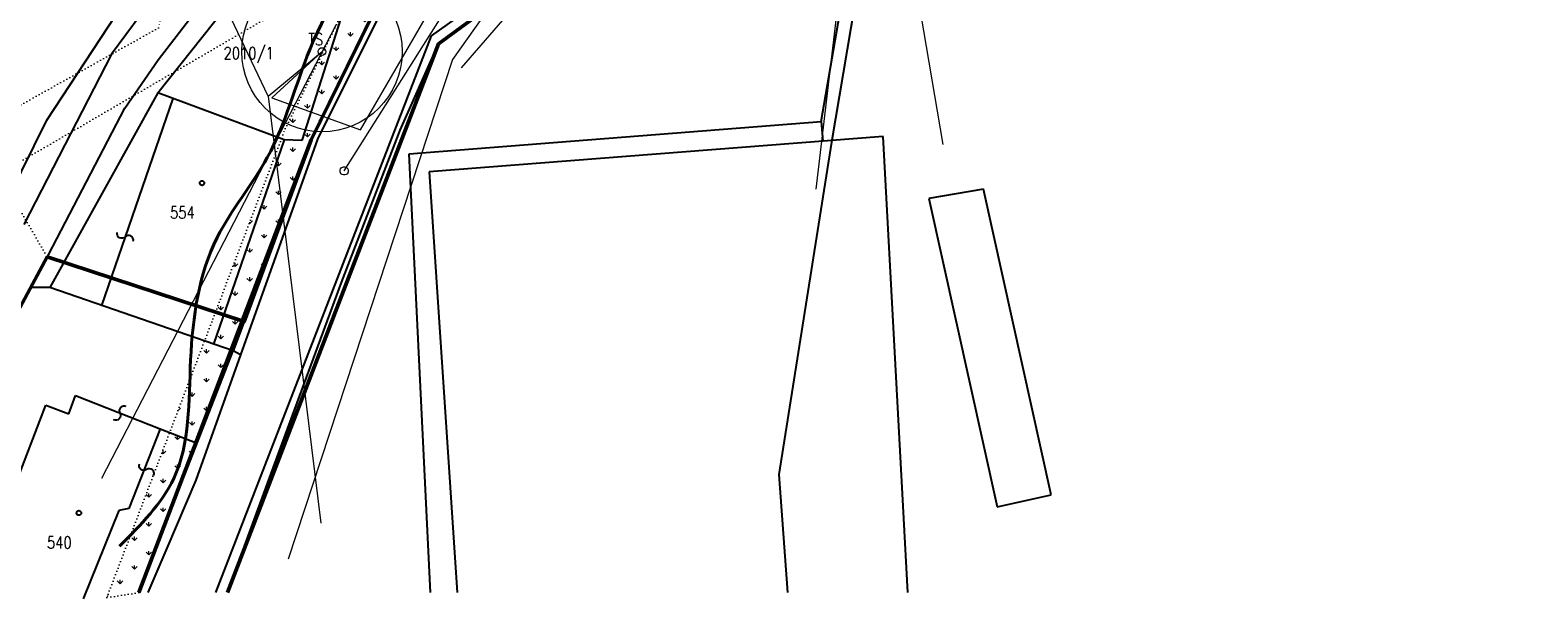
# Model space of a CAD drawing. Header units: millimetres. Extents: x 574189 to 1856771, y -1265481 to 333486.
# Tile 40 of 57: x 764010 to 951947, y 12481 to 83361. Entities that reach past the tile are written whole.
import ezdxf

# ---------------------------------------------------------------- set-up
doc = ezdxf.new("R2010")
doc.units = ezdxf.units.MM
doc.linetypes.add('DOT2', pattern=[0.875, 0.125, -0.75])
for name, color, linetype, lineweight in [('hranice', 3, 'Continuous', 20), ('IN_C_TENKA', 7, 'Continuous', 18), ('IN_SRAFY', 13, 'Continuous', 9), ('OstElektroNNnadz', 232, '_EL_VEDENI_NN_NADZ', 13), ('OstKanSplask', 34, 'KANALIZACE_SPLASKOVA_PODZ', 13), ('OstPlynNtl', 30, '633B', 13), ('OstSdelovaci', 216, 'EL_VEDENI_SLABOPROUD_PODZ', 13), ('OstVodPitna', 150, '616B', 13), ('Vrstva 34', 7, 'Continuous', 0)]:
    doc.layers.add(name, color=color, linetype=linetype, lineweight=lineweight)
doc.layers.add('KATASTR', color=251, linetype='Continuous')
doc.layers.add('OPLOCENÍ', color=240, linetype='212R')
doc.styles.add('Koty', font='romand.shx', dxfattribs={"width": 0.8})
doc.linetypes.add('212R', pattern='A,10,[119,stn.shx,S=0.05,R=0,X=0,Y=0],0.0001', length=10.0001)
doc.linetypes.add('616B', pattern='A,5,-2,5,-5.5,[145,stn.shx,S=0.1,R=0,X=0,Y=0],-5.5,5,-2', length=30)
doc.linetypes.add('633B', pattern='A,5,-2,5,-5.5,[155,stn.shx,S=0.1,R=0,X=0,Y=0],-5.5,5,-2', length=30)
doc.linetypes.add('_EL_VEDENI_NN_NADZ', pattern='A,10,-15,[109,cadkon.shx,S=5,R=0,X=0,Y=0],-50,10,-10', length=95)
doc.linetypes.add('EL_VEDENI_NN_PODZ', pattern='A,35,-15,[109,cadkon.shx,S=5,R=0,X=0,Y=0],-50', length=100)
doc.linetypes.add('EL_VEDENI_SLABOPROUD_PODZ', pattern='A,35,-30,[116,cadkon.shx,S=5,R=0,X=0,Y=0],-35', length=100)
doc.linetypes.add('EL_VEDENI_VN_PODZ', pattern='A,35,-15,[110,cadkon.shx,S=5,R=0,X=0,Y=0],-50', length=100)
doc.linetypes.add('HRANICE1', pattern='A,6.35,-2.54,[133,ltypeshp.shx,S=2.54,R=0,X=-2.54,Y=0],-2.54,25.4', length=36.83)
doc.linetypes.add('KANALIZACE_SPLASKOVA_PODZ', pattern='A,35,-15,[102,cadkon.shx,S=5,R=0,X=0,Y=5],-5,[102,cadkon.shx,S=5,R=0,X=20,Y=5],30,-15', length=100)
doc.linetypes.add('OCH_PASMO_PRUM_ZAVODU', pattern='A,17.5,[134,cadkon.shx,S=5,R=0,X=0,Y=-5],17.5,-10,0,-10', length=55)
doc.linetypes.add('PLYN_POTRUBI_ST_PODZ', pattern='A,35,-15,[113,cadkon.shx,S=5,R=0,X=0,Y=0],-50', length=100)

# ---------------------------------------------------------------- blocks, each defined once
blk = doc.blocks.new('Z620_2')
at = {"layer": 'Vrstva 34', "color": 32, "linetype": 'Continuous', "lineweight": 0}
for p, q in [((-0.5, 0.1), (-0.45, 0.25)), ((-0.5, -0.1), (-0.5, 0.1)), ((-0.45, 0.25), (-0.35, 0.4)), ((-0.35, 0.4), (-0.1, 0.5)), ((-0.1, 0.5), (0.1, 0.5)), ((0.1, 0.5), (0.35, 0.4)), ((0.35, 0.4), (0.45, 0.25)), ((0.45, 0.25), (0.5, 0.1)), ((0.5, 0.1), (0.5, -0.1)), ((-0.4, -0.35), (-0.5, -0.1)), ((-0.25, -0.45), (-0.4, -0.35)), ((-0.1, -0.5), (-0.25, -0.45)), ((0.1, -0.5), (-0.1, -0.5)), ((0.25, -0.45), (0.1, -0.5)), ((0.4, -0.35), (0.25, -0.45)), ((0.5, -0.1), (0.4, -0.35))]:
    blk.add_line(p, q, dxfattribs=at)

msp = doc.modelspace()

# ---------------------------------------------------------------- hatches: boundary and pattern name
at = {"layer": 'IN_SRAFY'}
h = msp.add_hatch(dxfattribs=at)
h.set_pattern_fill('GRASS', color=74, scale=100)
h.set_pattern_definition([(90, (692592, 0), (-1796.051, 1796.051), [476.25, -3115.852]), (45, (692592, 0), (-1796.05, 1796.05), [476.25, -2063.75]), (135, (692592, 0), (-1796.05, -1796.05), [476.25, -2063.75])])
h.paths.add_polyline_path([(857878, 114831.6), (838027.6, 108420), (827413.9, 103852), (808998, 89990.7), (799028.6, 69699.1), (777538.9, 13253.8), (773561.5, 12643.7), (795815.5, 71096.5), (806225.3, 92284.3), (825954.6, 106356.9), (836795.1, 111699.9), (858583.7, 118737.6)])

# ---------------------------------------------------------------- linework, layer by layer
at = {"layer": 'hranice', "linetype": 'OCH_PASMO_PRUM_ZAVODU', "lineweight": 40, "ltscale": 100}
msp.add_spline([(775149.2, 19063.3), (781910.2, 27469.5), (784017, 42275.4), (787323.3, 57530.2), (793572.1, 67495.3), (798895.4, 81015.8), (822522.8, 109187.4), (872842.7, 129328.7), (891645.7, 132308.2), (940184.8, 147826), (987716.3, 170801.3), (1005542.4, 180716.6), (1035338, 187644.4), (1058861.8, 188547.7)], degree=3, dxfattribs=at)
at = {"layer": 'IN_C_TENKA', "color": 165, "lineweight": 50}
msp.add_lwpolyline([(917716.7, 240065.5), (930361.5, 216767), (911950.6, 207118.8), (921566.1, 181635.2), (932883.7, 182753.8), (938143.7, 170151.7), (923532.7, 163609.7), (934614.3, 139661.3), (925353.5, 135320.5), (880362.9, 122199.8), (857823, 114527.1), (838027.6, 108420), (827413.9, 103852), (809105.4, 90209.3), (799028.6, 69699.1), (790693, 47039.8), (766136.3, 55091.1), (747987.6, 21319.7)], dxfattribs=at)
at = {"layer": 'IN_C_TENKA', "color": 8, "lineweight": 50}
for points in [[(777538.9, 13253.8), (799028.6, 69699.1), (808998, 89990.7), (827413.9, 103852), (838027.6, 108420), (883731.3, 123182.2), (923386.3, 134746.8), (926823.2, 136006.3), (933978.8, 139345.1), (957973.3, 151285.5), (989220.8, 167449), (1004036.8, 175726.2), (1015029.8, 178838.8), (1027459.6, 180798.2), (1057348.4, 179397.6)], [(788589.2, 13253.8), (814909.6, 81652.2), (834225.5, 95830.4), (865358.3, 107389.1), (877777.1, 111705.3), (933200.1, 130013.5), (963964, 144813.1), (1007364.1, 167235.3), (1020204.9, 170313.8), (1040562.2, 170218.5), (1057348.4, 168994.4)]]:
    msp.add_lwpolyline(points, dxfattribs=at)
at = {"layer": 'IN_C_TENKA', "color": 3, "linetype": 'DOT2', "lineweight": 20, "ltscale": 500}
msp.add_lwpolyline([(857878, 114831.6), (838027.6, 108420), (827413.9, 103852), (808998, 89990.7), (799028.6, 69699.1), (777538.9, 13253.8), (773561.5, 12643.7), (795815.5, 71096.5), (806225.3, 92284.3), (825954.6, 106356.9), (836795.1, 111699.9), (858583.7, 118737.6)], close=True, dxfattribs=at)
for points in [[(805840.2, 110005.7), (784248.8, 98066.4), (781160.5, 90556.3), (780028.1, 83663.4), (754085.9, 69157.6), (730923.2, 114938.4)], [(806225.3, 92284.3), (760159.7, 65454), (766136.3, 55091.1)]]:
    msp.add_lwpolyline(points, dxfattribs=at)
at = {"layer": 'KATASTR'}
for p, q in [((862606.7, 71971.3), (868774.2, 107544.2)), ((807605.3, 100144.9), (797877.5, 69607.2)), ((814055.7, 82641.6), (833470.9, 96556.6)), ((814909.6, 81652.2), (834225.5, 95830.4)), ((782997.6, 92296.8), (774150.8, 80380.6)), ((809105.4, 90209.3), (799028.6, 69699.1)), ((809708, 89641.8), (799844.9, 69793.4)), ((766075.3, 72147.2), (775658.9, 86678)), ((866798.9, 86606.3), (863908.8, 69414.1)), ((779937, 75540), (788306.3, 86083)), ((779971.6, 79654.4), (784166.9, 85121.2)), ((787164.5, 13253.8), (814055.7, 82641.6)), ((810118.1, 70890.4), (814909.6, 81652.2)), ((774150.8, 80380.6), (763219.1, 59145.6)), ((775795.3, 73635.7), (779971.6, 79654.4)), ((779937, 75540), (766443.5, 51274.4)), ((795674.5, 69680.6), (779937, 75540)), ((764161.5, 51299.6), (775795.3, 73635.7)), ((781814.8, 74840.8), (772906.7, 49042.7)), ((749779.2, 39153.3), (766075.3, 72147.2)), ((811245.2, 67926.4), (862606.7, 71971.3)), ((862606.7, 71971.3), (862798.2, 69509.3)), ((795674.5, 69680.6), (786881.9, 44217)), ((799844.9, 69793.4), (790243.6, 42889.3)), ((799028.6, 69699.1), (793439.7, 54336)), ((797877.5, 69607.2), (795674.5, 69680.6)), ((802819.8, 51889.8), (810118.1, 70890.4)), ((870353.2, 70097), (813757.4, 65694.7)), ((873402.3, 13253.8), (870353.2, 70097)), ((813897, 13253.8), (811245.2, 67926.4)), ((863908.8, 69414.1), (857325.3, 27991.6)), ((813757.4, 65694.7), (817246.7, 13253.8)), ((882828.9, 63536.1), (876033.3, 62379.4)), ((876033.3, 62379.4), (884557.4, 23955.4)), ((891278.8, 25446.5), (882828.9, 63536.1)), ((793439.7, 54336), (789314.1, 43377.2)), ((747987.6, 21319.7), (764161.5, 51299.6)), ((766443.5, 51274.4), (764161.5, 51299.6)), ((789314.1, 43377.2), (766443.5, 51274.4)), ((795557, 32171.5), (802819.8, 51889.8)), ((777538.9, 13253.8), (789314.1, 43377.2)), ((790243.6, 42889.3), (789314.1, 43377.2)), ((790243.6, 42889.3), (784671.2, 27274.5)), ((768834.1, 35557.2), (769655, 37822.2)), ((769655, 37822.2), (780211, 33677.1)), ((761979.4, 26197.8), (765944.1, 36604.5)), ((765944.1, 36604.5), (768834.1, 35557.2)), ((780211, 33677.1), (776314.7, 23754.6)), ((780211, 33677.1), (784818.3, 31876.1)), ((788589.2, 13253.8), (795557, 32171.5)), ((784671.2, 27274.5), (781053, 18811.3)), ((857325.3, 27991.6), (858422.6, 13253.8)), ((884557.4, 23955.4), (891278.8, 25446.5)), ((775083.2, 23484.2), (770598.7, 12481)), ((776314.7, 23754.6), (775083.2, 23484.2)), ((781053, 18811.3), (778677, 13253.8))]:
    msp.add_line(p, q, dxfattribs=at)
for points in [[(776857, 57052.7, 0.7743875), (775862.3, 57602.2, -0.78129221), (774868.4, 58151.2)], [(775992, 36438.3, 0.7743875), (775201.4, 35622.1, -0.78129221), (774411.4, 34806.5)], [(779404.9, 27861.6, 0.7743875), (778531.3, 28588.3, -0.78129221), (777658.3, 29314.4)]]:
    msp.add_lwpolyline(points, format="xyb", dxfattribs=at)
for centre in [(785434.6, 64299.7), (770089.9, 23185.5)]:
    msp.add_circle(centre, 285.6, dxfattribs=at)
at = {"layer": 'OPLOCENÍ', "linetype": 'HRANICE1', "lineweight": 20, "ltscale": 100}
msp.add_circle((800393.8, 80696.8), 10000, dxfattribs=at)
at = {"layer": 'OstElektroNNnadz', "linetype": 'EL_VEDENI_VN_PODZ', "ltscale": 100}
for q in [(781619.9, 100409.8), (800393.8, 80696.8), (800235.5, 21897.6)]:
    msp.add_line((793681, 75142.6), q, dxfattribs=at)
at = {"layer": 'OstElektroNNnadz', "linetype": 'EL_VEDENI_NN_PODZ', "ltscale": 100}
for p, q in [((805170.8, 70954.3), (814586, 87098.4)), ((800393.8, 80696.8), (794149.4, 74944.4)), ((794149.4, 74944.4), (805170.8, 70954.3))]:
    msp.add_line(p, q, dxfattribs=at)
at = {"layer": 'OstElektroNNnadz', "ltscale": 100}
msp.add_line((802093.1, 83985.2), (772890.1, 27471.4), dxfattribs=at)
at = {"layer": 'OstElektroNNnadz', "linetype": 'EL_VEDENI_VN_PODZ', "ltscale": 100}
msp.add_circle((800393.8, 80696.8), 480.2, dxfattribs=at)
at = {"layer": 'OstKanSplask', "ltscale": 100}
msp.add_line((803148.2, 65820), (815025.7, 84642), dxfattribs=at)
at = {"layer": 'OstPlynNtl', "linetype": 'PLYN_POTRUBI_ST_PODZ', "ltscale": 100}
for p, q in [((830002, 98478.4), (816652.6, 79714.6)), ((816652.6, 79714.6), (796156.3, 17412.2))]:
    msp.add_line(p, q, dxfattribs=at)
at = {"layer": 'OstSdelovaci', "ltscale": 100}
msp.add_line((865842.5, 96454.2), (861945.4, 63523.2), dxfattribs=at)
at = {"layer": 'OstVodPitna', "ltscale": 500}
for p, q in [((870804.9, 109897.3), (877792.3, 69099.6)), ((817765.8, 78670.5), (833758.7, 97062.1))]:
    msp.add_line(p, q, dxfattribs=at)

# ---------------------------------------------------------------- block references
at = {"layer": 'OstKanSplask', "ltscale": 100, "xscale": 1000, "yscale": 1000, "zscale": 1000}
msp.add_blockref('Z620_2', (803148.2, 65820), dxfattribs=at)

# ---------------------------------------------------------------- texts
at = {"layer": 'KATASTR', "char_height": 1500, "width": 486.766, "attachment_point": 1, "style": 'Koty'}
for s, insert in [('2010/1', (788115.9, 81249.2)), ('554', (781448.3, 61370.8)), ('540', (766103.5, 20256.7))]:
    msp.add_mtext(s, dxfattribs=dict(at, insert=insert))
at = {"layer": 'OstElektroNNnadz', "linetype": 'EL_VEDENI_VN_PODZ', "ltscale": 100, "insert": (798678.4, 82970.2), "char_height": 1500, "width": 486.766, "attachment_point": 1, "style": 'Koty'}
msp.add_mtext('TS', dxfattribs=at)

doc.saveas('drawing.dxf')
